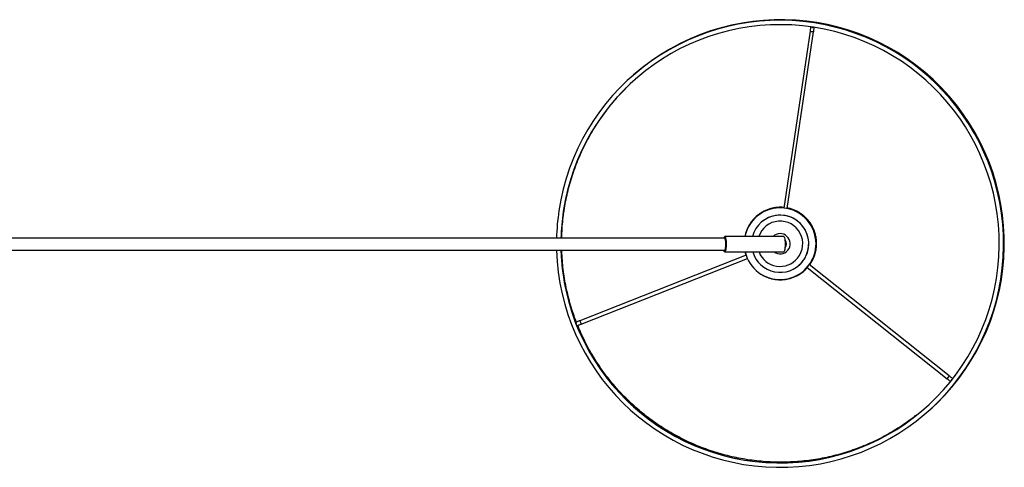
# Model space of a CAD drawing. Header units: millimetres. Extents: x 476 to 866, y 335 to 555.
# Tile 5 of 5: x 671 to 754, y 517 to 555. Entities that reach past the tile are written whole.
import ezdxf

# ---------------------------------------------------------------- set-up
doc = ezdxf.new("R2010")
doc.units = ezdxf.units.MM

msp = doc.modelspace()

# ---------------------------------------------------------------- linework, layer by layer
at = {"color": 7, "linetype": 'Continuous', "lineweight": 25}
for p, q in [((737.486, 553.75), (735.279, 538.975)), ((735.575, 538.93), (737.783, 553.705)), ((722.738, 550.096), (722.681, 550.046)), ((733.009, 538.248), (733.009, 538.248)), ((733.409, 537.787), (733.409, 537.787)), ((730.359, 536.449), (642.539, 536.449)), ((735.286, 536.599), (730.359, 536.599)), ((735.381, 536.282), (735.396, 536.26)), ((735.426, 536.26), (735.383, 536.26)), ((735.426, 536.259), (735.383, 536.259)), ((735.396, 535.709), (735.388, 535.698)), ((735.389, 535.709), (735.426, 535.709)), ((735.426, 536.259), (735.426, 536.26)), ((735.426, 535.71), (735.426, 535.709)), ((642.229, 535.449), (730.359, 535.449)), ((732.141, 535.031), (718.243, 529.556)), ((718.353, 529.277), (732.251, 534.752)), ((730.359, 535.299), (735.286, 535.299)), ((732.062, 535.299), (732.139, 535.03)), ((736.555, 534.189), (736.555, 534.189)), ((737.236, 534.007), (748.927, 524.708)), ((749.114, 524.943), (737.422, 534.242)), ((736.958, 533.731), (736.959, 533.731)), ((749.312, 524.626), (749.306, 524.621)), ((747.273, 521.921), (747.33, 521.971))]:
    msp.add_line(p, q, dxfattribs=at)
at = {"color": 7, "linetype": 'Continuous', "lineweight": 25, "flags": 128}
for points in [[(730.359, 536.599), (730.385, 536.581), (730.409, 536.529), (730.43, 536.446), (730.448, 536.336), (730.461, 536.205), (730.468, 536.06), (730.47, 535.909), (730.465, 535.761), (730.455, 535.622), (730.439, 535.501), (730.42, 535.405), (730.397, 535.337), (730.372, 535.303), (730.346, 535.303), (730.321, 535.338), (730.298, 535.406), (730.288, 535.449)], [(730.359, 535.449), (730.369, 535.452), (730.391, 535.486), (730.411, 535.554), (730.428, 535.652), (730.439, 535.771), (730.444, 535.904), (730.443, 536.04), (730.435, 536.169), (730.422, 536.282), (730.405, 536.37), (730.384, 536.427), (730.361, 536.448), (730.359, 536.449)], [(735.286, 536.599), (735.3, 536.593), (735.326, 536.554), (735.35, 536.481), (735.369, 536.377), (735.384, 536.248), (735.394, 536.102), (735.397, 535.947), (735.394, 535.792), (735.384, 535.647), (735.369, 535.518), (735.349, 535.415), (735.326, 535.342), (735.3, 535.304), (735.286, 535.299)], [(736.827, 534.469), (736.626, 534.254), (736.555, 534.189)]]:
    msp.add_lwpolyline(points, dxfattribs=at)
at = {"color": 8, "linetype": 'Continuous', "lineweight": 25, "flags": 128}
for points in [[(732.14, 535.031), (732.113, 535.115), (732.062, 535.299)], [(749.367, 524.657), (749.338, 524.644), (749.312, 524.626)]]:
    msp.add_lwpolyline(points, dxfattribs=at)
at = {"color": 7, "linetype": 'Continuous', "lineweight": 25}
for centre, radius, start, end in [((734.977, 535.983), 18.68, 181.64088, 171.50138), ((735.034, 536.033), 18.68, 311.16598, 131.16555), ((734.977, 535.983), 18.313, 181.67353, 171.50138), ((737.702, 554.216), 0.15, 225.86999, 297.13055), ((734.984, 535.989), 3, 351.50115, 168.27913), ((734.984, 535.989), 3, 351.50131, 131.16553), ((734.977, 535.983), 18.68, 171.50137, 178.57326), ((734.977, 535.983), 18.313, 171.50137, 178.54449), ((734.982, 535.988), 2.39, 320.53087, 165.19481), ((734.982, 535.988), 2.39, 320.531, 131.16553), ((734.982, 535.988), 1.89, 320.53087, 161.14647), ((730.469, 536.455), 0.181, 127.44809, 181.94205), ((734.979, 535.985), 0.849, 320.53099, 133.68357), ((734.979, 535.985), 0.525, 328.39199, 31.56822), ((734.978, 535.985), 0.525, 328.39199, 31.56822), ((735.034, 536.033), 18.373, 183.31648, 201.10323), ((734.984, 535.989), 3, 193.30827, 351.50115), ((734.982, 535.988), 2.39, 196.76839, 320.53063), ((734.982, 535.988), 1.89, 201.39802, 320.53064), ((734.979, 535.985), 0.849, 233.98892, 320.53074), ((734.984, 535.989), 3, 311.16578, 351.5014), ((717.825, 529.227), 0.15, 345.41015, 57.59163), ((735.034, 536.033), 18.373, 202.03988, 258.81135), ((749.405, 524.508), 0.15, 105.71401, 177.29112)]:
    msp.add_arc(centre, radius, start, end, dxfattribs=at)
at = {"color": 8, "linetype": 'Continuous', "lineweight": 25}
for centre, radius, start, end in [((741.472, 579.407), 25.966, 261.16999, 261.83197), ((735.003, 536.006), 3.025, 84.65636, 168.7128), ((735.003, 536.006), 3.025, 323.86816, 78.97183), ((735.003, 536.006), 3.025, 284.0341, 318.18318), ((735.003, 536.006), 3.025, 239.46609, 284.03407), ((717.831, 529.232), 0.15, 340.93204, 62.05352), ((737.865, 537.125), 21.031, 201.09292, 201.91022), ((835.626, 455.939), 110.661, 141.42352, 141.57884)]:
    msp.add_arc(centre, radius, start, end, dxfattribs=at)
at = {"color": 7, "linetype": 'Continuous', "lineweight": 25}
for points, knots in [([(737.54, 554.109), (737.537, 554.091), (737.53, 554.045), (737.516, 553.948), (737.5, 553.843), (737.49, 553.776), (737.486, 553.75)], [0, 0, 0, 0, 0.193691, 0.49982, 0.806225, 1, 1, 1, 1]), ([(737.783, 553.705), (737.786, 553.727), (737.796, 553.79), (737.811, 553.891), (737.826, 553.995), (737.834, 554.046), (737.837, 554.068)], [0, 0, 0, 0, 0.158463, 0.461855, 0.765854, 1, 1, 1, 1]), ([(716.932, 538.739), (716.952, 538.87), (717.012, 539.251), (717.134, 539.879), (717.309, 540.619), (717.515, 541.352), (717.751, 542.075), (718.017, 542.787), (718.312, 543.488), (718.636, 544.176), (718.988, 544.85), (719.368, 545.509), (719.775, 546.152), (720.209, 546.777), (720.668, 547.383), (721.152, 547.97), (721.636, 548.514), (721.97, 548.851), (722.126, 549.008)], [0, 0, 0, 0, 0.034003, 0.098953, 0.163906, 0.228859, 0.293812, 0.358766, 0.423719, 0.488672, 0.553625, 0.618579, 0.683532, 0.748485, 0.813438, 0.878392, 0.943345, 1, 1, 1, 1]), ([(735.285, 539.017), (735.232, 539.022), (735.076, 539.039), (734.816, 539.032), (734.508, 538.998), (734.206, 538.932), (733.911, 538.835), (733.628, 538.709), (733.36, 538.555), (733.109, 538.374), (732.877, 538.168), (732.667, 537.94), (732.482, 537.691), (732.324, 537.425), (732.194, 537.145), (732.095, 536.868), (732.055, 536.683), (732.037, 536.599)], [0, 0, 0, 0, 0.036037, 0.105702, 0.175367, 0.245032, 0.314697, 0.384362, 0.454027, 0.523692, 0.593357, 0.663022, 0.732687, 0.802352, 0.872017, 0.941682, 1, 1, 1, 1]), ([(737.447, 534.223), (737.456, 534.235), (737.53, 534.327), (737.643, 534.518), (737.783, 534.794), (737.892, 535.084), (737.971, 535.384), (738.019, 535.69), (738.036, 535.999), (738.021, 536.309), (737.974, 536.615), (737.897, 536.915), (737.789, 537.205), (737.652, 537.483), (737.488, 537.746), (737.297, 537.99), (737.083, 538.214), (736.847, 538.414), (736.592, 538.59), (736.32, 538.739), (736.034, 538.857), (735.787, 538.937), (735.634, 538.965), (735.582, 538.974)], [0, 0, 0, 0, 0.007517, 0.058384, 0.109252, 0.160119, 0.210986, 0.261853, 0.312721, 0.363588, 0.414455, 0.465322, 0.516189, 0.567057, 0.617924, 0.668791, 0.719658, 0.770526, 0.821393, 0.87226, 0.923127, 0.973995, 1, 1, 1, 1]), ([(716.739, 536.449), (716.74, 536.527), (716.743, 536.859), (716.782, 537.444), (716.846, 538.129), (716.906, 538.559), (716.932, 538.739)], [0, 0, 0, 0, 0.1026281, 0.4332508, 0.7638735, 1, 1, 1, 1]), ([(717.961, 529.445), (717.896, 529.616), (717.739, 530.023), (717.527, 530.679), (717.319, 531.411), (717.142, 532.151), (716.996, 532.897), (716.881, 533.649), (716.799, 534.405), (716.753, 535.005), (716.746, 535.354), (716.744, 535.449)], [0, 0, 0, 0, 0.0891, 0.212626, 0.336152, 0.459678, 0.583205, 0.706731, 0.830257, 0.953783, 1, 1, 1, 1]), ([(735.738, 533.07), (735.832, 533.096), (736.026, 533.151), (736.306, 533.269), (736.579, 533.416), (736.835, 533.59), (737.064, 533.78), (737.196, 533.923), (737.258, 533.989)], [0, 0, 0, 0, 0.162833, 0.334327, 0.505828, 0.677329, 0.84883, 1, 1, 1, 1]), ([(733.449, 533.412), (733.462, 533.403), (733.56, 533.338), (733.761, 533.243), (734.048, 533.128), (734.347, 533.046), (734.653, 532.995), (734.962, 532.975), (735.271, 532.987), (735.531, 533.022), (735.684, 533.058), (735.738, 533.07)], [0, 0, 0, 0, 0.01916, 0.149394, 0.279627, 0.40986, 0.540094, 0.670327, 0.800561, 0.930794, 1, 1, 1, 1]), ([(718.243, 529.556), (718.222, 529.548), (718.163, 529.524), (718.067, 529.487), (717.968, 529.448), (717.919, 529.428), (717.897, 529.419)], [0, 0, 0, 0, 0.155972, 0.454591, 0.753795, 1, 1, 1, 1]), ([(718.011, 529.142), (718.014, 529.143), (718.04, 529.153), (718.11, 529.181), (718.214, 529.222), (718.299, 529.256), (718.344, 529.273), (718.353, 529.277)], [0, 0, 0, 0, 0.037636, 0.341496, 0.645645, 0.934231, 1, 1, 1, 1]), ([(746.311, 521.621), (746.182, 521.52), (745.854, 521.262), (745.304, 520.877), (744.666, 520.463), (744.011, 520.076), (743.341, 519.717), (742.656, 519.386), (741.958, 519.084), (741.248, 518.811), (740.527, 518.568), (739.797, 518.355), (739.059, 518.172), (738.314, 518.021), (737.563, 517.9), (736.807, 517.811), (736.049, 517.753), (735.289, 517.726), (734.528, 517.732), (733.768, 517.768), (733.011, 517.837), (732.257, 517.937), (731.508, 518.068), (730.765, 518.23), (730.029, 518.422), (729.302, 518.645), (728.584, 518.898), (727.878, 519.181), (727.185, 519.493), (726.504, 519.833), (725.839, 520.201), (725.189, 520.597), (724.557, 521.019), (723.942, 521.467), (723.347, 521.941), (722.771, 522.438), (722.217, 522.959), (721.685, 523.503), (721.176, 524.068), (720.691, 524.654), (720.231, 525.26), (719.796, 525.884), (719.388, 526.525), (719.007, 527.183), (718.653, 527.857), (718.338, 528.517), (718.156, 528.958), (718.07, 529.165)], [0, 0, 0, 0, 0.014501, 0.036958, 0.059415, 0.081872, 0.104329, 0.126786, 0.149243, 0.171699, 0.194156, 0.216613, 0.23907, 0.261527, 0.283984, 0.306441, 0.328897, 0.351354, 0.373811, 0.396268, 0.418725, 0.441182, 0.463639, 0.486096, 0.508552, 0.531009, 0.553466, 0.575923, 0.59838, 0.620837, 0.643294, 0.66575, 0.688207, 0.710664, 0.733121, 0.755578, 0.778035, 0.800492, 0.822948, 0.845405, 0.867862, 0.890319, 0.912776, 0.935233, 0.95769, 0.980146, 1, 1, 1, 1]), ([(749.399, 524.715), (749.398, 524.716), (749.378, 524.732), (749.321, 524.778), (749.233, 524.847), (749.161, 524.905), (749.122, 524.936), (749.114, 524.943)], [0, 0, 0, 0, 0.017048, 0.324631, 0.631641, 0.92271, 1, 1, 1, 1]), ([(748.927, 524.708), (748.944, 524.694), (748.994, 524.655), (749.074, 524.591), (749.159, 524.523), (749.203, 524.488), (749.223, 524.471)], [0, 0, 0, 0, 0.1517, 0.442122, 0.733043, 1, 1, 1, 1])]:
    msp.add_open_spline(points, degree=3, knots=knots, dxfattribs=at)

doc.saveas('drawing.dxf')
